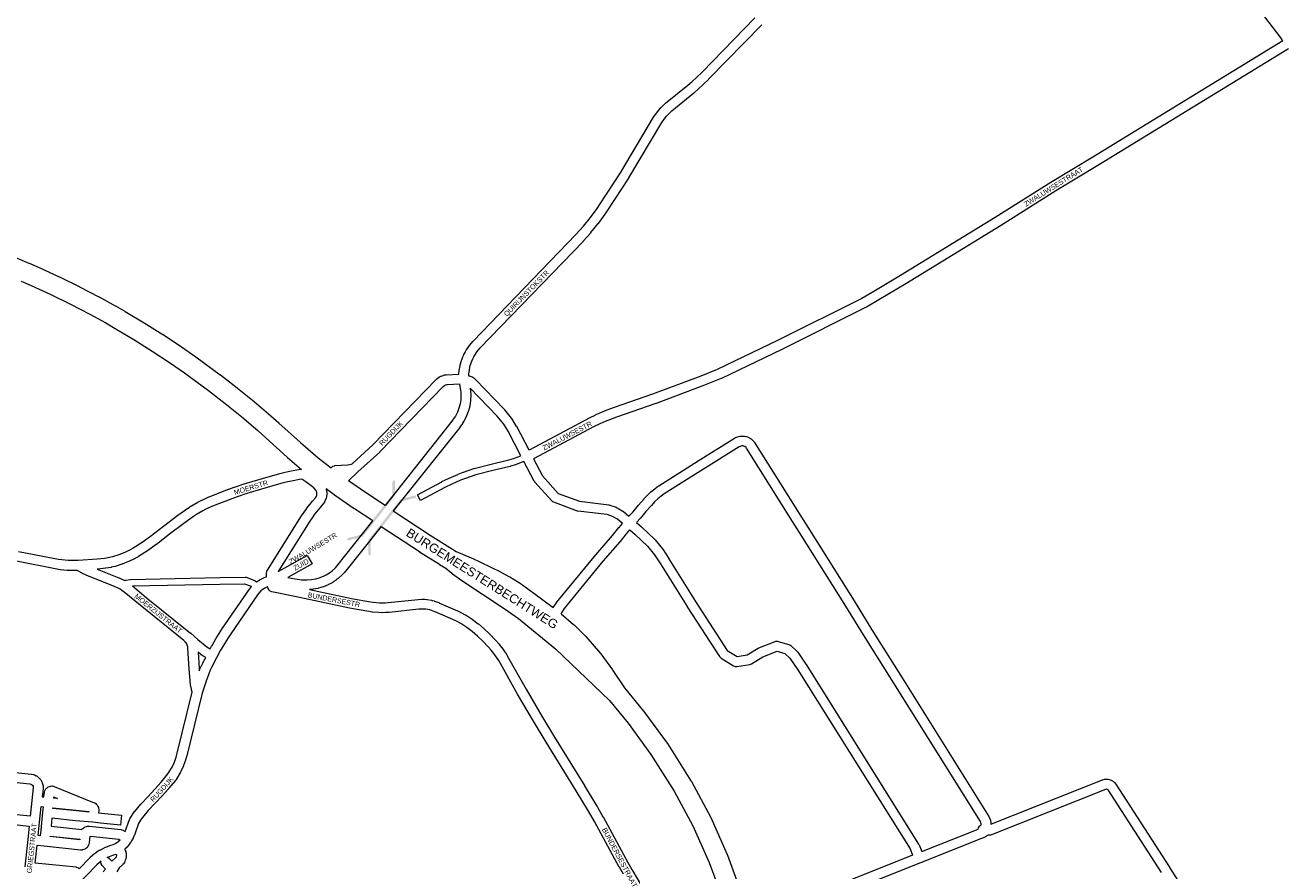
# Model space of a CAD drawing. Header units: metres. Extents: x 123817 to 142006, y 393105 to 406084.
# Tile 110 of 138: x 134650 to 136567, y 400142 to 401430. Entities that reach past the tile are written whole.
import ezdxf
from ezdxf.enums import TextEntityAlignment as Align

# ---------------------------------------------------------------- set-up
doc = ezdxf.new("R2010")
doc.units = ezdxf.units.M
doc.header["$MEASUREMENT"] = 0
doc.styles.add('Style-Arial', font='arial.ttf')

# ---------------------------------------------------------------- blocks, each defined once
blk = doc.blocks.new('gg0-viaduct_28')
at = {"linetype": 'Continuous', "lineweight": 0}
blk.add_hatch(color=7, dxfattribs=at).paths.add_polyline_path([(55.8, -16.9), (38.7, -3.7), (-38.7, -3.7), (-55.8, -16.9), (-58, -14), (-40, 0), (40, 0), (58, -14)])
blk = doc.blocks.new('gg0-viaduct_29')
at = {"linetype": 'Continuous', "lineweight": 0}
blk.add_hatch(color=7, dxfattribs=at).paths.add_polyline_path([(-55.8, -16.9), (-58, -14), (-40, 0), (40, 0), (58, -14), (55.8, -16.9), (38.7, -3.7), (-38.7, -3.7)])

msp = doc.modelspace()

# ---------------------------------------------------------------- linework, layer by layer
at = {"color": 9, "linetype": 'Continuous', "lineweight": 0, "flags": 128}
for points in [[(136294.5, 401761.9), (136562.3, 401412.8), (136565.7, 401408.2), (136566, 401407.7), (136566, 401407.7), (136566.9, 401406.7), (136277.5, 401229.1), (136213.5, 401190.6), (136213.3, 401190.5), (136128.8, 401137.2), (135984.4, 401048.9), (135943.7, 401024.5), (135925.2, 401013.8), (135797.1, 400949.7), (135705.1, 400905.7), (135680.1, 400895.6), (135606.5, 400867.9), (135546.6, 400847.3), (135546.4, 400847.2), (135532.7, 400842), (135532.4, 400841.9), (135525.6, 400839.1), (135525.4, 400839), (135518.8, 400835.9), (135518.6, 400835.8), (135510.8, 400832), (135510.6, 400831.9), (135418.3, 400782.7)], [(135116.5, 400755.7), (135117, 400756.5), (135119, 400758.2), (135121.5, 400759.1), (135122.3, 400759.2), (135141.7, 400760.4), (135144.4, 400760.8), (135147.1, 400761.3), (135148.6, 400761.7), (135180.3, 400790.7), (135276.8, 400890.6), (135277.7, 400891.4), (135280.9, 400893.8), (135281.6, 400894.2), (135281.9, 400894.4), (135283.6, 400895.3), (135284.6, 400895.7), (135288.4, 400897.1), (135289.5, 400897.4), (135291.5, 400897.7), (135291.6, 400897.7), (135292.5, 400897.8), (135311.4, 400898.8), (135311.4, 400899.4), (135311.4, 400899.8), (135311.7, 400903.5), (135311.8, 400904.1), (135313.1, 400911.5), (135313.2, 400912.1), (135314.1, 400915.7), (135314.3, 400916.3), (135316.7, 400923.3), (135316.8, 400923.5), (135316.9, 400923.9), (135318.7, 400928), (135318.9, 400928.4), (135320.6, 400931.8), (135320.8, 400932.1), (135322.6, 400935.4), (135323, 400935.9), (135327.2, 400942.1), (135327.6, 400942.6), (135327.7, 400942.7), (135332.5, 400948.4), (135332.8, 400948.7), (135489.7, 401111.2), (135501, 401124), (135511.7, 401137.3), (135521.9, 401151.2), (135525.8, 401156.8), (135557.7, 401205.5), (135607.9, 401290), (135608.1, 401290.3), (135610.5, 401293.9), (135610.8, 401294.3), (135616.1, 401301.1), (135616.2, 401301.3), (135616.4, 401301.5), (135619.3, 401304.7), (135619.6, 401305.1), (135625.8, 401311.1), (135626.3, 401311.5), (135660, 401338.9), (135666.6, 401344.7), (135673.2, 401350.7), (135681.8, 401359), (135762.4, 401441.4)], [(135418.3, 400782.7), (135399.4, 400818.6), (135399.2, 400818.9), (135392.2, 400830.8), (135391.6, 400831.7), (135381.2, 400844.2), (135381.2, 400844.3), (135380.8, 400844.7), (135336.5, 400890.4), (135335.5, 400891.3), (135332.4, 400893.5), (135331.8, 400893.8), (135330.7, 400894.4), (135328.9, 400895), (135327.5, 400895.4), (135327.5, 400895.4), (135326.3, 400895.6), (135326.4, 400898.6), (135326.7, 400901.9), (135327.8, 400908.7), (135328.6, 400911.7), (135330.8, 400918.2), (135332.4, 400921.9), (135333.9, 400924.9), (135335.5, 400927.7), (135339.3, 400933.3), (135343.8, 400938.5), (135500.6, 401100.9), (135500.8, 401101.1), (135512.4, 401114.2), (135512.5, 401114.3), (135512.6, 401114.5), (135523.5, 401128.1), (135523.8, 401128.3), (135534, 401142.4), (135534.2, 401142.6), (135538.2, 401148.4), (135538.3, 401148.5), (135570.3, 401197.4), (135570.5, 401197.7), (135620.7, 401282.2), (135622.8, 401285.3), (135627.8, 401291.7), (135630.3, 401294.5), (135636, 401300.1), (135669.5, 401327.4), (135669.7, 401327.5), (135676.5, 401333.5), (135676.7, 401333.6), (135683.3, 401339.7), (135683.5, 401339.8), (135692.2, 401348.2), (135692.4, 401348.4), (135773.1, 401430.9)], [(136575.6, 401394.5), (136285.3, 401216.3), (136285.2, 401216.3), (136221.3, 401177.8), (136136.8, 401124.4), (136136.7, 401124.4), (135992.2, 401036.1), (135992.2, 401036.1), (135951.3, 401011.6), (135951.2, 401011.6), (135932.5, 401000.7), (135932.5, 401000.7), (135932.1, 401000.5), (135803.7, 400936.3), (135803.6, 400936.2), (135711.3, 400892.1), (135710.9, 400891.9), (135685.7, 400881.6), (135685.5, 400881.6), (135611.7, 400853.8), (135611.5, 400853.7), (135551.6, 400833.1), (135538.1, 400828.1), (135531.6, 400825.3), (135525.1, 400822.3), (135517.6, 400818.6), (135425.2, 400769.4)], [(135142.8, 400736.2), (135157.3, 400749.5), (135190.6, 400779.8), (135190.9, 400780.2), (135287.1, 400879.7), (135289.4, 400881.4), (135290.1, 400881.8), (135292.8, 400882.7), (135293.7, 400882.9), (135312.1, 400883.8), (135312.1, 400883.4), (135312.2, 400882.8), (135313.7, 400874.4), (135314, 400871.2), (135314.3, 400866.6), (135314, 400859.9), (135313, 400853.3), (135311.4, 400846.8), (135309, 400840.6), (135306, 400834.5), (135304.3, 400831.8), (135300.6, 400826.7), (135198.7, 400698.5)], [(135405.8, 400774.3), (135386.2, 400811.5), (135379.6, 400822.6), (135369.8, 400834.4), (135328.4, 400877.2), (135328.5, 400876.8), (135328.6, 400876.3), (135329, 400872.6), (135329, 400872.2), (135329.3, 400867.1), (135329.3, 400866.7), (135329.3, 400866.4), (135329, 400858.9), (135328.9, 400858.1), (135327.8, 400850.7), (135327.7, 400849.9), (135325.8, 400842.7), (135325.6, 400842), (135325.5, 400841.9), (135322.9, 400834.9), (135322.6, 400834.2), (135319.2, 400827.5), (135318.9, 400827), (135317, 400823.8), (135316.7, 400823.3), (135312.7, 400817.8), (135312.5, 400817.5), (135211.3, 400690.2)], [(135071.5, 400753.4), (135069.8, 400753.4), (135069.7, 400753.4), (135053.1, 400750.3), (135052.9, 400750.3), (135044.6, 400748.4), (135044.5, 400748.4), (135036.3, 400746.4), (135036.1, 400746.3), (135023.5, 400742.8), (135023.4, 400742.7), (134983.6, 400730.9), (134983.4, 400730.8), (134968.7, 400726), (134968.4, 400725.9), (134959.9, 400722.7), (134959.8, 400722.7), (134930.1, 400711.1), (134929.8, 400710.9), (134919.3, 400706.2), (134919, 400706), (134913.9, 400703.4), (134913.6, 400703.2), (134913.5, 400703.2), (134903.6, 400697.4), (134903.3, 400697.2), (134898.5, 400694), (134898.3, 400693.8), (134883.1, 400683.1), (134883, 400683), (134861.1, 400666.6), (134860.9, 400666.5), (134841.3, 400651.2), (134828.4, 400641.9), (134815.1, 400633.4), (134811.1, 400631.2), (134802.1, 400626.8), (134792.9, 400623.1), (134783.3, 400620.1), (134778.6, 400619), (134771.1, 400617.7), (134760, 400616.5), (134730.9, 400614.6), (134725.1, 400614.4), (134720.4, 400614.4), (134715.6, 400614.5), (134705.9, 400615.4), (134701.2, 400616.2), (134640.3, 400628)], [(135002.6, 400581.9), (135003, 400582.2), (135007.8, 400585.3), (135008.1, 400585.5), (135008.5, 400585.7), (135011, 400586.9), (135011.5, 400587.1), (135014.1, 400588.2), (135014.7, 400588.5), (135018.1, 400589.6), (135017.9, 400591.4), (135017.9, 400592.3), (135017.9, 400592.6), (135018, 400594.9), (135018.1, 400596.2), (135018.5, 400597.6), (135018.7, 400598.5), (135019.4, 400600), (135071.3, 400682.5), (135071.4, 400682.8), (135075.3, 400688.4), (135075.4, 400688.5), (135079.4, 400694), (135079.6, 400694.3), (135088.1, 400704.9), (135088.2, 400705), (135088.3, 400705.1), (135092.5, 400709.9), (135093.7, 400711.6), (135094.6, 400713.8), (135094.8, 400714.6), (135095, 400716.4), (135094.7, 400718.9), (135094.4, 400719.9), (135093.9, 400721), (135093.6, 400721.5), (135090.1, 400725.3), (135078.2, 400734.5), (135073.6, 400737.5), (135072.7, 400737.9), (135070.8, 400738.4), (135056, 400735.6), (135048, 400733.8), (135040, 400731.8), (135027.6, 400728.4), (134988, 400716.5), (134973.5, 400711.8), (134965.2, 400708.7), (134935.8, 400697.2), (134925.7, 400692.6), (134920.9, 400690.1), (134911.4, 400684.5), (134906.8, 400681.5), (134891.9, 400670.9), (134870.1, 400654.6), (134850.4, 400639.2), (134850.1, 400639.1), (134836.9, 400629.6), (134836.6, 400629.4), (134823, 400620.6), (134822.7, 400620.4), (134822.6, 400620.4), (134818.3, 400618), (134817.9, 400617.8), (134808.4, 400613.2), (134807.9, 400612.9), (134798.1, 400609.1), (134797.6, 400608.9), (134787.5, 400605.7), (134787.1, 400605.6), (134782, 400604.3), (134781.5, 400604.2), (134781.4, 400604.2), (134773.4, 400602.9), (134772.9, 400602.8), (134761.4, 400601.6), (134761.1, 400601.6), (134760.1, 400601.5), (134793.1, 400588.3), (134793.5, 400588.1), (134798.5, 400585.8), (134799, 400585.6), (134802.1, 400583.9)], [(135108.9, 400723.8), (135109.2, 400722.7), (135109.5, 400721.5), (135110, 400717.5), (135110.1, 400716.5), (135110, 400715.7), (135109.7, 400712.4), (135109.5, 400711.4), (135109, 400709.5), (135108.8, 400708.8), (135108.7, 400708.5), (135107.2, 400705), (135106.4, 400703.5), (135104.5, 400700.9), (135104.2, 400700.5), (135104.1, 400700.3), (135099.7, 400695.4), (135091.4, 400685), (135087.6, 400679.8), (135083.9, 400674.4), (135035.8, 400597.8), (135080.2, 400622.4), (135087.5, 400609.3), (135050.4, 400588.8), (135061.5, 400586.9), (135061.5, 400586.9), (135061.5, 400586.9), (135071.2, 400585.3), (135076.8, 400585), (135079.9, 400585), (135086.7, 400585.5), (135093.3, 400586.7), (135099.7, 400588.7), (135105.9, 400591.3), (135108.8, 400592.8), (135111.6, 400594.5), (135115.4, 400597.1), (135118, 400599.1), (135123, 400603.7), (135125.2, 400606), (135180, 400674.9)], [(135192.6, 400666.6), (135136.7, 400596.4), (135136.6, 400596.3), (135136.4, 400596), (135133.8, 400593.3), (135133.4, 400592.8), (135127.9, 400587.8), (135127.4, 400587.4), (135124.4, 400585.1), (135124.1, 400584.8), (135119.9, 400582), (135119.5, 400581.7), (135116.2, 400579.8), (135116.2, 400579.8), (135115.9, 400579.6), (135112.6, 400577.9), (135112, 400577.6), (135105.1, 400574.7), (135104.4, 400574.4), (135097.2, 400572.3), (135096.4, 400572.1), (135089.1, 400570.7), (135089, 400570.7), (135088.3, 400570.6), (135083.4, 400570.2), (135147.5, 400556.5), (135176.4, 400551.6), (135180.8, 400550.9), (135190.1, 400550.2), (135194.6, 400550.1), (135199.1, 400550.2), (135203.7, 400550.5), (135249, 400555.2), (135249.3, 400555.2), (135254.7, 400555.5), (135255.3, 400555.6), (135258.6, 400555.5), (135259, 400555.5), (135262.4, 400555.2), (135263, 400555.1), (135269.6, 400554), (135269.7, 400554), (135270.3, 400553.8), (135273.5, 400553), (135274, 400552.8), (135277.1, 400551.8), (135277.6, 400551.6), (135280.7, 400550.4), (135280.9, 400550.3), (135312.7, 400536.4), (135313.3, 400536.1), (135321.8, 400531.4), (135322, 400531.3), (135322.3, 400531.1), (135331.6, 400525.2), (135332.1, 400524.9), (135340.9, 400518.2), (135341.4, 400517.9), (135349.7, 400510.7), (135350, 400510.4), (135357.8, 400502.9), (135358, 400502.7), (135367.3, 400493), (135367.5, 400492.8), (135372, 400487.7), (135372.1, 400487.6), (135372.1, 400487.5), (135376.4, 400482.3), (135376.8, 400481.9), (135382, 400474.5), (135382.2, 400474.2), (135384.9, 400469.8), (135385.1, 400469.5), (135413.6, 400418.4), (135437.7, 400377.4), (135457.1, 400345.5), (135502.9, 400271.6), (135502.9, 400271.5), (135521.7, 400240.1), (135521.8, 400240), (135530.9, 400224.2), (135531, 400224), (135568.9, 400154.6), (135575.1, 400143.9), (135613.5, 400078.9)], [(134802.7, 400201.6), (134809.2, 400219.7), (134809.2, 400219.7), (134809.7, 400220.8), (134813.1, 400226.8), (134813.7, 400227.6), (134817, 400232), (134817.2, 400232.3), (134826.5, 400243.5), (134826.5, 400243.6), (134826.9, 400244), (134837.7, 400255.2), (134848.1, 400266.3), (134857.5, 400276.8), (134867.9, 400289.3), (134874.2, 400299.7), (134877.8, 400307.5), (134880.3, 400315), (134881.8, 400320.8), (134904.9, 400414.2), (134903.9, 400417.6), (134903.7, 400418.2), (134903, 400421.5), (134902.9, 400421.9), (134902.4, 400425.3), (134902.3, 400425.8), (134900.3, 400449.5), (134900.3, 400449.7), (134898.4, 400481.1), (134898.1, 400482.6), (134897.7, 400484.1), (134896.4, 400487.4), (134894.5, 400490.3), (134892.3, 400492.7), (134825.4, 400546.5), (134825.3, 400546.6), (134801.3, 400566.5), (134797.8, 400569), (134795, 400570.7), (134792.1, 400572.3), (134787.4, 400574.4), (134748.2, 400590.1), (134747.8, 400590.3), (134737.8, 400595), (134737.3, 400595.2), (134729.5, 400599.6), (134725.7, 400599.4), (134725.3, 400599.4), (134720.3, 400599.4), (134720, 400599.4), (134714.9, 400599.5), (134714.4, 400599.6), (134704.3, 400600.5), (134703.8, 400600.6), (134698.8, 400601.4), (134698.6, 400601.4), (134698.5, 400601.4), (134637.2, 400613.4)], [(134813.6, 400575.8), (134834.8, 400558.1), (134902.2, 400504), (134902.3, 400503.9), (134902.5, 400503.8), (134913.2, 400494.2), (134927.2, 400483.3), (134929.8, 400481.5), (134932.3, 400480.1), (134934.9, 400485), (134935.1, 400485.3), (134940.9, 400495.2), (134941, 400495.4), (134945.9, 400503.4), (134946, 400503.5), (134951.1, 400511.4), (134951.2, 400511.6), (134991.9, 400570.8), (134992.1, 400571.1), (134994.5, 400574.2), (134994.8, 400574.5), (134995.1, 400574.9), (134995.3, 400575.1)], [(135562.1, 400136.4), (135555.9, 400147.2), (135555.8, 400147.4), (135517.9, 400216.8), (135508.8, 400232.5), (135490.1, 400263.8), (135444.3, 400337.7), (135444.3, 400337.7), (135424.9, 400369.6), (135424.8, 400369.7), (135400.7, 400410.9), (135400.6, 400411), (135372.1, 400462), (135369.6, 400466), (135364.7, 400473), (135360.6, 400477.9), (135356.4, 400482.7), (135347.2, 400492.2), (135339.8, 400499.4), (135331.7, 400506.4), (135323.3, 400512.7), (135314.4, 400518.4), (135306.4, 400522.8), (135275, 400536.5), (135272.2, 400537.6), (135269.5, 400538.5), (135266.8, 400539.3), (135260.8, 400540.3), (135258.1, 400540.5), (135255.2, 400540.6), (135250.3, 400540.3), (135205.1, 400535.5), (135204.8, 400535.5), (135199.9, 400535.2), (135199.6, 400535.2), (135194.7, 400535.1), (135194.4, 400535.1), (135189.5, 400535.2), (135189.1, 400535.2), (135179.4, 400536), (135178.9, 400536.1), (135174.1, 400536.8), (135173.9, 400536.8), (135144.8, 400541.8), (135144.8, 400541.8), (135144.6, 400541.8), (135061.2, 400559.6), (135061.2, 400559.6), (135061.2, 400559.6), (135026, 400567), (135023.8, 400567.9), (135021.9, 400569.5), (135020.5, 400571.8), (135020.1, 400574.4), (135020.1, 400574.4), (135019.6, 400574.3), (135017.5, 400573.4), (135015.6, 400572.4), (135011.5, 400569.8), (135009.5, 400568.2), (135006.2, 400564.8), (135004.2, 400562.1), (134963.7, 400503.1), (134958.7, 400495.4), (134953.8, 400487.6), (134948.1, 400477.8), (134942.1, 400466.4), (134942.1, 400466.4), (134942.1, 400466.4), (134934.3, 400451.6), (134932.3, 400447.6), (134930.5, 400443.5), (134927.4, 400434.9), (134926.2, 400431.1), (134926.1, 400430.8), (134919.9, 400412.3), (134896.4, 400317.2), (134896.4, 400317), (134894.7, 400310.9), (134894.6, 400310.4), (134891.8, 400302.4), (134891.8, 400302.2), (134891.6, 400301.7), (134887.7, 400293.1), (134887.2, 400292.2), (134880.4, 400281), (134879.8, 400280.1), (134868.9, 400267.1), (134868.9, 400267), (134868.7, 400266.8), (134859.1, 400256.2), (134859.1, 400256.1), (134848.6, 400244.9), (134848.5, 400244.8), (134837.9, 400233.8), (134828.9, 400222.8), (134825.9, 400219), (134823.1, 400214), (134816.7, 400196.2), (134816.7, 400196.2), (134816.5, 400195.7), (134814.9, 400192.2), (134814.7, 400191.7), (134812.5, 400187.6), (134812.4, 400187.5), (134812.3, 400187.3), (134810.7, 400184.6), (134810.4, 400184.2), (134808.6, 400181.6), (134808.3, 400181.1), (134806.6, 400179.1), (134806.6, 400179), (134806, 400178.4), (134802.3, 400174.9), (134801.9, 400174.5), (134802.4, 400173.8), (134803, 400172.5), (134803.3, 400171.7), (134804, 400168.7), (134804.2, 400167.1), (134804.3, 400164.1), (134804.3, 400163.9), (134804.1, 400162.3), (134803.6, 400159.8), (134803.3, 400158.8), (134803.3, 400158.7), (134802.3, 400156.3), (134801.4, 400154.5), (134799.5, 400152), (134799.3, 400151.7), (134798.6, 400151), (134793.4, 400146.2), (134790.1, 400140.2)], [(134915.6, 400446.4), (134916.5, 400448.9), (134916.7, 400449.3), (134918.6, 400453.7), (134918.8, 400454), (134920.9, 400458.3), (134921, 400458.5), (134925.4, 400466.8), (134922.1, 400468.6), (134922.1, 400468.6), (134921.7, 400468.9), (134918.6, 400470.9), (134918.2, 400471.3), (134913.8, 400474.7), (134915.2, 400450.7), (134915.6, 400446.4)], [(134501.4, 400290.8), (134657.3, 400274.3), (134658.7, 400274), (134660, 400273.4), (134661.3, 400272.4), (134661.4, 400272.2), (134662.2, 400270.9), (134662.6, 400269.3), (134662.6, 400268.9), (134662.6, 400268), (134660.6, 400248.7), (134660.6, 400248.7), (134660.6, 400248.7), (134658, 400224.8), (134607, 400230.1)], [(134503.3, 400305.6), (134659.3, 400289.2), (134659.8, 400289.1), (134660.1, 400289.1), (134662.7, 400288.5), (134664.3, 400288), (134667.2, 400286.6), (134667.8, 400286.3), (134668.8, 400285.6), (134671.3, 400283.6), (134672.3, 400282.6), (134673.3, 400281.4), (134673.3, 400281.4), (134674.1, 400280.2), (134675.7, 400277.4), (134676.2, 400276.3), (134676.4, 400275.7), (134677.2, 400272.6), (134677.5, 400271.3), (134677.6, 400269.6), (134677.6, 400269), (134677.6, 400268.7), (134677.6, 400267.1), (134677.5, 400266.6), (134676.3, 400254.6), (134678.9, 400254.3), (134679.6, 400261.7), (134680, 400263.5), (134680.5, 400264.5), (134681.1, 400265.6), (134681.9, 400266.9), (134682.9, 400267.8), (134684.2, 400268.9), (134685.3, 400269.7), (134687.3, 400270.4), (134689, 400270.9), (134689.4, 400270.9), (134691.5, 400271), (134692.4, 400270.9), (134692.9, 400270.9), (134694.4, 400270.4), (134753.1, 400246.3), (134754.9, 400245.7), (134756.3, 400245.1), (134757.7, 400244.1), (134759.2, 400242.6), (134759.8, 400241.9), (134761, 400239.9), (134761.8, 400238), (134762, 400237.7), (134762.4, 400235.5), (134762.5, 400234.2), (134762.5, 400233.8), (134762.4, 400233.2), (134762.2, 400229.9), (134766.6, 400229.5), (134766.7, 400229.5), (134796.9, 400226.3), (134795.3, 400211.4), (134765.2, 400214.6), (134753.4, 400215.7), (134727, 400218.1), (134726.9, 400218.1), (134690.9, 400221.9), (134689.7, 400209.7), (134736.8, 400204.7), (134737.3, 400205.5), (134738.3, 400206.4), (134739.6, 400207.5), (134740.6, 400208.2), (134741.9, 400208.8), (134743.6, 400209.4), (134744.7, 400209.7), (134745.8, 400209.8), (134747.2, 400209.9), (134748.1, 400209.8), (134796, 400204.8), (134796.5, 400204.7), (134799, 400203.8), (134799, 400203.8), (134802.7, 400201.6)], [(134699.5, 400252.1), (134693.8, 400252.7), (134694, 400254.4), (134699.5, 400252.1)], [(134673.3, 400195.3), (134670, 400195.6), (134672.2, 400215.7), (134674.7, 400239.7), (134677.5, 400239.4), (134676.7, 400230.9), (134676.7, 400230.9), (134674.1, 400203.7), (134674.1, 400203.7), (134674.1, 400203.7), (134673.3, 400195.3)], [(134747.2, 400231.3), (134728.4, 400233.1), (134692.3, 400236.8), (134692.4, 400237.8), (134747.3, 400232), (134747.2, 400231.3)], [(134605.5, 400215.2), (134656.5, 400209.9), (134654.3, 400189.6), (134649.9, 400147.7)], [(134732.7, 400144.7), (134731, 400146.1), (134728.5, 400147), (134728, 400147.1), (134665.6, 400153.6), (134668.5, 400180.6), (134679.3, 400179.6), (134734.5, 400173.8), (134735.8, 400173.8), (134737.6, 400173.9), (134738.3, 400174), (134740.1, 400174.6), (134741.7, 400175.3), (134742.4, 400175.6), (134743.9, 400176.8), (134745.1, 400178), (134745.6, 400178.5), (134746.6, 400180.1), (134747.4, 400181.7), (134747.7, 400182.4), (134748.1, 400184.2), (134749.1, 400194.6), (134792.8, 400190), (134795.1, 400188.7), (134792.2, 400186), (134790.9, 400184.9), (134788.2, 400183.4), (134785.4, 400182), (134779, 400179.8), (134778.6, 400179.7), (134770.1, 400176.2), (134769.5, 400175.9), (134763.3, 400172.8), (134763, 400172.6), (134762.8, 400172.5), (134759.9, 400170.7), (134759.4, 400170.3), (134754, 400166.3), (134753.4, 400165.8), (134749.2, 400161.9), (134748.9, 400161.6), (134732.7, 400144.7)], [(134733.5, 400189), (134688.2, 400193.8), (134688.3, 400194.8), (134733.6, 400190), (134733.5, 400189)], [(134769.6, 400140.1), (134770.9, 400142.3), (134771.7, 400143), (134771.6, 400143), (134772.9, 400144.3), (134767.7, 400149.8), (134767.4, 400150.1), (134766.1, 400152.4), (134765.6, 400155), (134765.9, 400156.5), (134763.3, 400154.6), (134759.6, 400151.1), (134712.3, 400102)], [(134782.2, 400156.2), (134778.6, 400160.1), (134776.9, 400161.5), (134775.3, 400162), (134776, 400162.4), (134784.1, 400165.7), (134788.8, 400167.3), (134789, 400167), (134789.2, 400165.9), (134789.3, 400164.6), (134789, 400163.5), (134788.7, 400162.6), (134787.9, 400161.5), (134782.4, 400156.4), (134782.2, 400156.2)]]:
    msp.add_lwpolyline(points, dxfattribs=at)
at = {"color": 1, "linetype": 'Continuous', "lineweight": 0, "flags": 128}
for points in [[(134625.1, 401080.8), (134656, 401067.9), (134656.3, 401067.8), (134671.6, 401061.1), (134671.8, 401061), (134702.2, 401046.9), (134702.5, 401046.8), (134732.6, 401032.1), (134732.9, 401031.9), (134762.6, 401016.5), (134762.9, 401016.3), (134787.5, 401002.8), (134787.7, 401002.7), (134802.3, 400994.4), (134802.4, 400994.3), (134802.6, 400994.2), (134831.4, 400977), (134831.7, 400976.9), (134860.1, 400959), (134860.4, 400958.8), (134888.4, 400940.3), (134888.7, 400940.1), (134910.2, 400925.2), (134910.6, 400924.9), (134947.5, 400897.8), (134947.8, 400897.6), (134973.6, 400877.6), (134973.9, 400877.3), (134999.3, 400856.7), (134999.6, 400856.5), (135024.5, 400835.2), (135024.7, 400835.1), (135037, 400824.2), (135037.1, 400824.1), (135069.7, 400794.5), (135097, 400771.2), (135116.5, 400755.7)], [(134644.3, 401040.3), (134659.4, 401033.6), (134689.5, 401019.8), (134719.2, 401005.2), (134748.6, 400989.9), (134773, 400976.6), (134787.3, 400968.4), (134815.9, 400951.4), (134844, 400933.7), (134871.8, 400915.3), (134893, 400900.6), (134929.6, 400873.7), (134955.2, 400853.9), (134980.3, 400833.5), (135004.9, 400812.5), (135017, 400801.8), (135049.7, 400772.1), (135050, 400771.8), (135071.5, 400753.4)], [(135198.7, 400698.5), (135168.8, 400718.1), (135142.8, 400736.2)], [(135180, 400674.9), (135152.2, 400693.2), (135151.9, 400693.4), (135121.6, 400714.4), (135121.2, 400714.6), (135108.9, 400723.8)], [(135211.3, 400690.2), (135267.6, 400653.3), (135297.5, 400634.3), (135307, 400628.5), (135330, 400618.7), (135330.6, 400618.5), (135374.6, 400597.3), (135375.3, 400597), (135388.4, 400589.9), (135388.7, 400589.7), (135389, 400589.5), (135402, 400581.6), (135402.9, 400581), (135425.4, 400565), (135425.7, 400564.8), (135455.1, 400542.9)], [(135192.6, 400666.6), (135251.2, 400628.1), (135251.4, 400628), (135281.5, 400608.9), (135281.8, 400608.7), (135291.4, 400602.9), (135300.4, 400595.2), (135301.3, 400594.5), (135312.4, 400586.5), (135312.9, 400586.2), (135382, 400540.3), (135402.1, 400526), (135458.5, 400480.2), (135540.6, 400401.3), (135569.2, 400366.5), (135604, 400319.2), (135639.4, 400263.2), (135667.9, 400210.2), (135692.7, 400154.6), (135710.9, 400105.2)], [(135466.9, 400533.6), (135486.1, 400517), (135486.8, 400516.4), (135504.1, 400499.5), (135504.9, 400498.6), (135526.9, 400473.1), (135527.1, 400472.9), (135527.7, 400472.2), (135545.6, 400447.8), (135546, 400447.2), (135563.7, 400420.5), (135592.6, 400385.2), (135593.1, 400384.6), (135628.5, 400336.5), (135629.1, 400335.7), (135665, 400278.7), (135665.6, 400277.8), (135694.6, 400224), (135695.1, 400223), (135720.3, 400166.4), (135720.7, 400165.4), (135739.1, 400115.4)]]:
    msp.add_lwpolyline(points, dxfattribs=at)
at = {"color": 6, "linetype": 'Continuous', "lineweight": 0, "flags": 128}
for points in [[(135425.2, 400769.4), (135438.7, 400743.4), (135462.8, 400716.7), (135495.1, 400704.8), (135539.8, 400699.5), (135540.2, 400699.4), (135541.4, 400699.1), (135551.2, 400695.7), (135552.4, 400695.1), (135552.5, 400695.1), (135561, 400690), (135561.9, 400689.4), (135570.5, 400682.1), (135576.7, 400689), (135584.9, 400699), (135584.9, 400699), (135585.1, 400699.1), (135593.4, 400708.7), (135593.6, 400708.9), (135598.8, 400714.3), (135599.1, 400714.6), (135604.4, 400719.6), (135604.9, 400720), (135610.4, 400724.4), (135610.6, 400724.5), (135615.6, 400728.3), (135616.1, 400728.6), (135676.2, 400766.7), (135676.2, 400766.7), (135731.2, 400801.1), (135731.4, 400801.2), (135733, 400801.9), (135739.7, 400804), (135740.6, 400804.2), (135741.8, 400804.3), (135745, 400804.3), (135746.4, 400804.2), (135746.7, 400804.2), (135749.5, 400803.6), (135751.3, 400802.9), (135754.9, 400801.2), (135755.3, 400800.9), (135756.6, 400800), (135759.4, 400797.4), (135759.9, 400796.9), (135761.1, 400795.5), (135761.2, 400795.4), (135761.8, 400794.5), (135832.4, 400682), (135843.2, 400665.3), (135843.2, 400665.2), (135913.6, 400553.1), (135913.6, 400553.1), (135940.7, 400509.1), (135986.7, 400435.9), (135986.7, 400435.8), (136119.1, 400224.3), (136119.6, 400223.3), (136121.1, 400219.9), (136121.3, 400219.4), (136121.6, 400218.1), (136122.1, 400215.2), (136122.2, 400213.9), (136122.2, 400213.6), (136122.2, 400212.6), (136292, 400280.3), (136292.9, 400280.6), (136295.2, 400281.2), (136295.8, 400281.3), (136297, 400281.4), (136299.1, 400281.5), (136300.5, 400281.4), (136300.8, 400281.3), (136302.8, 400280.9), (136304.1, 400280.5), (136305.3, 400280), (136306.2, 400279.5), (136306.3, 400279.5), (136307.6, 400278.7), (136308.5, 400278.1), (136309.6, 400277.2), (136310.6, 400276.2), (136310.6, 400276.2), (136312.1, 400274.4), (136312.6, 400273.7), (136394.4, 400147.1), (136394.4, 400147), (136438, 400078.5)], [(136016.6, 400171), (136102.5, 400205.3), (136102.9, 400205.4), (136103.2, 400207.4), (136104.5, 400209.7), (136105.7, 400210.8), (136107.1, 400211.9), (136107.2, 400212), (136107.2, 400213.4), (136107, 400214.7), (136106.1, 400216.8), (135974, 400427.9), (135927.9, 400501.2), (135927.9, 400501.2), (135900.9, 400545.2), (135830.5, 400657.2), (135819.8, 400673.9), (135819.8, 400674), (135749.5, 400786), (135748.9, 400786.7), (135747.2, 400788.2), (135745.5, 400789.1), (135744.4, 400789.3), (135743.1, 400789.3), (135738.3, 400787.9), (135684.2, 400754), (135624.3, 400716.1), (135619.6, 400712.6), (135614.5, 400708.5), (135609.5, 400703.8), (135604.6, 400698.6), (135596.4, 400689.3), (135588.2, 400679.3), (135588.1, 400679.3), (135588, 400679.1), (135582, 400672.4), (135589.8, 400665.7), (135590, 400665.5), (135609.5, 400647.1), (135610, 400646.5), (135610.2, 400646.3), (135621.4, 400632.3), (135621.9, 400631.7), (135631.1, 400617.5), (135631.2, 400617.4), (135671.9, 400552.4), (135720.4, 400477.7), (135735.4, 400468.4), (135750.7, 400470.8), (135767.5, 400481), (135767.6, 400481.1), (135768.6, 400481.6), (135793.1, 400491.2), (135794.5, 400491.6), (135797.1, 400491.6), (135797.9, 400491.4), (135814, 400486.8), (135815.7, 400486.1), (135817.2, 400485), (135826.6, 400475.9), (135827.1, 400475.3), (135827.6, 400474.8), (135840.1, 400456.6), (135840.3, 400456.3), (136011.9, 400182.4), (136012.6, 400181.2), (136016.6, 400171)], [(135455.1, 400542.9), (135459.8, 400550.1), (135460.2, 400550.7), (135519.8, 400623.2), (135519.9, 400623.3), (135520, 400623.4), (135545.6, 400652.7), (135554.9, 400664.7), (135555.1, 400665), (135555.3, 400665.1), (135560.5, 400671), (135552.8, 400677.5), (135545.5, 400681.8), (135537.2, 400684.7), (135492.4, 400690), (135492, 400690), (135490.7, 400690.4), (135455.8, 400703.3), (135454.7, 400703.9), (135452.8, 400705.3), (135426.9, 400734.1), (135426.8, 400734.3), (135425.9, 400735.6), (135410.4, 400765.3)], [(135466.9, 400533.6), (135472.1, 400541.5), (135531.4, 400613.6), (135557.1, 400643), (135557.2, 400643.1), (135557.4, 400643.4), (135566.6, 400655.3), (135571.9, 400661.3), (135579.9, 400654.5), (135598.8, 400636.6), (135609.5, 400623.2), (135618.5, 400609.4), (135659.3, 400544.3), (135659.3, 400544.2), (135708.7, 400468.2), (135709.3, 400467.4), (135711.1, 400465.9), (135729.8, 400454.2), (135730, 400454.1), (135732.4, 400453.2), (135734.9, 400453.1), (135754.5, 400456.2), (135754.7, 400456.2), (135757.1, 400457.1), (135757.3, 400457.2), (135774.7, 400467.9), (135796.2, 400476.3), (135808.1, 400472.9), (135815.6, 400465.6), (135827.6, 400448.2), (135998.9, 400175), (136002.7, 400165.5), (135782.9, 400077.8)], [(135788.7, 400063.9), (136015.2, 400154.3), (136015.2, 400154.3), (136015.2, 400154.3), (136108.3, 400191.4), (136108.9, 400191.7), (136115.2, 400194.8), (136115.5, 400195), (136115.5, 400195), (136118.4, 400196.6), (136119.7, 400196.4), (136121.9, 400196.5), (136123.4, 400196.9), (136297.1, 400266.2), (136298.1, 400266.5), (136298.5, 400266.5), (136299, 400266.3), (136299.1, 400266.3), (136299.4, 400266.1), (136299.5, 400266), (136300.2, 400265.2), (136381.8, 400139)]]:
    msp.add_lwpolyline(points, dxfattribs=at)
at = {"color": 111, "linetype": 'Continuous', "lineweight": 0, "flags": 128}
for points in [[(135410.4, 400765.3), (135403.9, 400762.8), (135403.8, 400762.7), (135397.6, 400760.5), (135397.3, 400760.4), (135389.9, 400758.2), (135389.6, 400758.1), (135363, 400751.6), (135337.3, 400745), (135321.4, 400739.7), (135313.8, 400736.8), (135300.5, 400730.8), (135289.8, 400725.8), (135252.8, 400706.1), (135248.1, 400714.9), (135285.2, 400734.7), (135285.4, 400734.8), (135296.3, 400739.9), (135296.4, 400739.9), (135309.8, 400745.9), (135310, 400746), (135317.8, 400749.1), (135318.1, 400749.2), (135334.3, 400754.6), (135334.7, 400754.7), (135360.5, 400761.3), (135360.6, 400761.3), (135387.2, 400767.8), (135394.3, 400769.9), (135400.3, 400772.1), (135405.8, 400774.3)], [(134802.1, 400583.9), (134803.6, 400584.5), (134810.2, 400585.7), (134810.3, 400585.7), (134811, 400585.8), (134946.8, 400588.7), (134946.9, 400588.7), (134985.3, 400589.4), (134986.3, 400589.3), (134987.1, 400589), (134999, 400584.7), (134999.8, 400584.3), (135000.6, 400583.7), (135002.6, 400581.9)], [(134813.6, 400575.8), (134947, 400578.7), (134984.5, 400579.3), (134994.7, 400575.6), (134995.3, 400575.1)]]:
    msp.add_lwpolyline(points, dxfattribs=at)

# ---------------------------------------------------------------- block references
at = {"color": 7, "linetype": 'Continuous', "lineweight": 0}
for name, p, rotation in [('gg0-viaduct_29', (135188.8, 400681.9), 231.6954090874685), ('gg0-viaduct_28', (135198.2, 400677.2), 51.51002195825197)]:
    msp.add_blockref(name, p, dxfattribs=dict(at, rotation=rotation))

# ---------------------------------------------------------------- texts
at = {"color": 8, "style": 'Style-Arial', "width": 0.909091}
for s, rotation, p in [('ZWALUWSESTRAAT', 31.9421, (136217.4, 401184.2)), ('QUIRIJNSTOKSTR', 45.6262, (135414.3, 401021.9)), ('RUGDIJK', 45.9865, (135207.9, 400808.6)), ('ZWALUWSESTR', 27.5826, (135476.3, 400804.7)), ('MOERSTR', 16.7556, (134994.2, 400725.9)), ('ZWALUWSESTR', 30.7681, (135088.7, 400633)), ('ZUID', 29.1217, (135070.8, 400608.4)), ('MOERZIJSTRAAT', 321.2282, (134853.2, 400533.9)), ('BUNDERSESTR', 349.0429, (135120.9, 400554.8)), ('RUGDIJK', 48.166, (134858.5, 400265.9)), ('GRIEGSTRAAT', 83.9766, (134660.4, 400176.2)), ('BUNDERSESTRAAT', 298.2665, (135556.3, 400161.9))]:
    msp.add_text(s, height=7.7, rotation=rotation, dxfattribs=at).set_placement(p, align=Align.MIDDLE_CENTER)
at = {"style": 'Style-Arial'}
msp.add_text('BURGEMEESTERBECHTWEG', height=13.6, rotation=327.7138, dxfattribs=at).set_placement((135346.9, 400587), align=Align.MIDDLE_CENTER)

doc.saveas('drawing.dxf')
